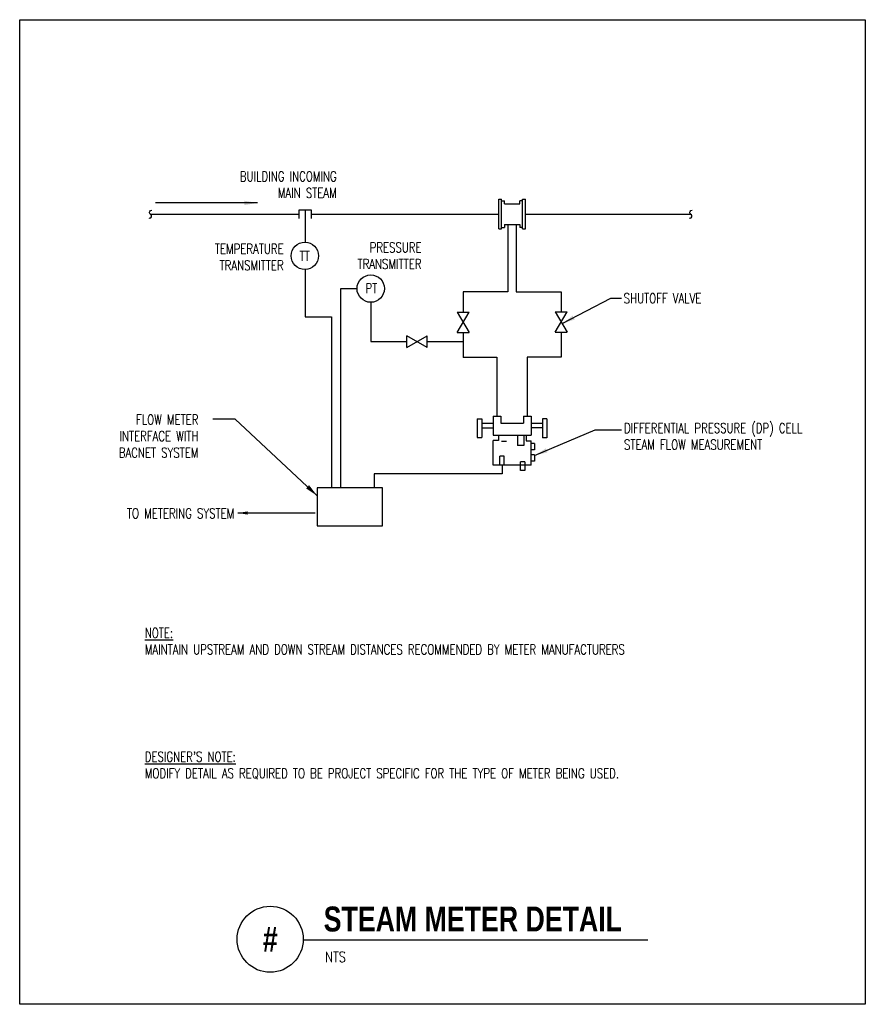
# Model space of a CAD drawing. Header units: inches. Extents: x -0.32 to 7.68, y -0.59 to 8.72.
import ezdxf
from ezdxf.enums import TextEntityAlignment as Align

# ---------------------------------------------------------------- set-up
doc = ezdxf.new("R2010")
doc.units = ezdxf.units.IN
doc.header["$MEASUREMENT"] = 0
doc.layers.add('G-ANNO-NPLT', color=7, linetype='Continuous', plot=False)
doc.layers.add('M-DETL-MEDM', color=4, linetype='Continuous')
doc.layers.add('M-DETL-TEXT', color=2, linetype='Continuous')
doc.styles.add('BOLD', font='bold.shx', dxfattribs={"width": 0.9})
doc.styles.add('Romans', font='romans.shx', dxfattribs={"width": 0.75})
doc.dimstyles.new('VA-Dims', dxfattribs={"dimtxt": 0.09375, "dimasz": 0.09375, "dimexe": 0.09375, "dimexo": 0.03125, "dimgap": 0.02, "dimtad": 1, "dimdec": 5, "dimzin": 0, "dimdsep": 46, "dimlunit": 4, "dimtxsty": 'Romans', "dimblk": 'ARCHTICK', "dimcen": 0.09375, "dimclrd": 256, "dimclre": 256, "dimclrt": 256, "dimadec": 0, "dimazin": 0, "dimtfac": 1, "dimtdec": 5, "dimtofl": 0, "dimtmove": 0, "dimatfit": 3, "dimfxl": 1, "dimfrac": 2, "dimtolj": 1, "dimtzin": 0, "dimlwd": -1, "dimlwe": -1, "dimarcsym": 0})
doc.dimstyles.new('VA-Lead', dxfattribs={"dimtxt": 0.09375, "dimasz": 0.125, "dimexe": 0.125, "dimexo": 0.03125, "dimgap": 0.02, "dimtad": 1, "dimdec": 5, "dimzin": 0, "dimdsep": 46, "dimlunit": 4, "dimtxsty": 'Romans', "dimcen": 0.125, "dimclrd": 256, "dimclre": 256, "dimclrt": 256, "dimadec": 0, "dimazin": 0, "dimtfac": 1, "dimtdec": 5, "dimtofl": 0, "dimtmove": 0, "dimatfit": 3, "dimfxl": 1, "dimfrac": 2, "dimtolj": 1, "dimtzin": 0, "dimlwd": -1, "dimlwe": -1, "dimarcsym": 0})

# ---------------------------------------------------------------- blocks, each defined once
blk = doc.blocks.new('_ArchTick')
at = {"color": 0, "linetype": 'ByBlock', "const_width": 0.15}
blk.add_lwpolyline([(-0.5, -0.5), (0.5, 0.5)], dxfattribs=at)

msp = doc.modelspace()

# ---------------------------------------------------------------- linework, layer by layer
at = {"layer": 'G-ANNO-NPLT', "color": 6}
msp.add_lwpolyline([(-0.322, 8.7218), (7.678, 8.7218), (7.678, -0.5907), (-0.322, -0.5907)], close=True, dxfattribs=at)
at = {"layer": 'M-DETL-MEDM'}
for p, q in [((4.2095, 6.7431), (4.2095, 7.0239)), ((4.2095, 7.0239), (4.2373, 7.0239)), ((4.2373, 6.7431), (4.2373, 7.0239)), ((4.2373, 7.0091), (4.265, 7.0091)), ((4.265, 6.9809), (4.265, 7.0091)), ((4.4082, 6.9809), (4.4082, 7.0091)), ((4.4359, 7.0091), (4.4082, 7.0091)), ((4.4359, 6.7431), (4.4359, 7.0239)), ((4.4359, 7.0239), (4.4637, 7.0239)), ((4.4637, 6.7431), (4.4637, 7.0239)), ((2.3211, 6.842), (2.3211, 6.9249)), ((2.3211, 6.9249), (2.4354, 6.9249)), ((2.3783, 6.9249), (2.3783, 6.6178)), ((2.4354, 6.9249), (2.4354, 6.842)), ((4.265, 6.9809), (4.4082, 6.9809)), ((0.9137, 6.8835), (2.3211, 6.8835)), ((2.4354, 6.8835), (4.2095, 6.8835)), ((4.4637, 6.8835), (6.0253, 6.8835)), ((4.2095, 6.7431), (4.2373, 6.7431)), ((4.2373, 6.7578), (4.265, 6.7578)), ((4.265, 6.786), (4.265, 6.7578)), ((4.265, 6.786), (4.4082, 6.786)), ((4.2969, 6.786), (4.2969, 6.1487)), ((4.3763, 6.786), (4.3763, 6.1487)), ((4.4082, 6.786), (4.4082, 6.7578)), ((4.4359, 6.7578), (4.4082, 6.7578)), ((4.4359, 6.7431), (4.4637, 6.7431)), ((2.3783, 6.3592), (2.3783, 5.9112)), ((2.7155, 4.2936), (2.7155, 6.1784)), ((2.7155, 6.1784), (2.8696, 6.1784)), ((4.2969, 6.1487), (3.8724, 6.1487)), ((3.8724, 6.1487), (3.8724, 5.9558)), ((4.3763, 6.1487), (4.8009, 6.1487)), ((4.8009, 6.1487), (4.8009, 5.9578)), ((2.9989, 6.049), (2.9989, 5.6767)), ((2.3783, 5.9112), (2.627, 5.9112)), ((2.627, 5.9112), (2.627, 4.2936)), ((3.8158, 5.9558), (3.9289, 5.9558)), ((3.8158, 5.7637), (3.9289, 5.9558)), ((3.8158, 5.9558), (3.9289, 5.7637)), ((4.7443, 5.9578), (4.8574, 5.9578)), ((4.7443, 5.7658), (4.8574, 5.9578)), ((4.7443, 5.9578), (4.8574, 5.7658)), ((3.3396, 5.6201), (3.3396, 5.7332)), ((3.5316, 5.6201), (3.3396, 5.7332)), ((3.3396, 5.6201), (3.5316, 5.7332)), ((3.5316, 5.6201), (3.5316, 5.7332)), ((3.8158, 5.7637), (3.9289, 5.7637)), ((3.8724, 5.7637), (3.8724, 5.5275)), ((4.7443, 5.7658), (4.8574, 5.7658)), ((4.8009, 5.7658), (4.8009, 5.5296)), ((2.9989, 5.6767), (3.3396, 5.6767)), ((3.5316, 5.6767), (3.8724, 5.6767)), ((3.8724, 5.5296), (4.1928, 5.5296)), ((4.1928, 5.5296), (4.1928, 4.9721)), ((4.8009, 5.5296), (4.4805, 5.5296)), ((4.4805, 5.5296), (4.4805, 4.9721)), ((4.0069, 4.9478), (4.0069, 4.7701)), ((4.0069, 4.9478), (4.049, 4.9478)), ((4.049, 4.9478), (4.049, 4.7701)), ((4.1563, 4.9721), (4.1563, 4.7924)), ((4.1563, 4.9721), (4.2292, 4.9721)), ((4.2292, 4.9721), (4.2292, 4.9068)), ((4.4441, 4.9721), (4.4441, 4.9068)), ((4.4441, 4.9721), (4.5169, 4.9721)), ((4.5169, 4.9721), (4.5169, 4.7924)), ((4.6242, 4.9457), (4.6242, 4.768)), ((4.6663, 4.9457), (4.6242, 4.9457)), ((4.6663, 4.9457), (4.6663, 4.768)), ((4.049, 4.9046), (4.1563, 4.9046)), ((4.049, 4.8623), (4.1563, 4.8623)), ((4.2292, 4.9068), (4.4441, 4.9068)), ((4.6242, 4.9026), (4.5169, 4.9026)), ((4.6242, 4.8602), (4.5169, 4.8602)), ((4.0069, 4.7701), (4.049, 4.7701)), ((4.1563, 4.7924), (4.5169, 4.7924)), ((4.2075, 4.7944), (4.2075, 4.7405)), ((4.3889, 4.7924), (4.3889, 4.6952)), ((4.4486, 4.7924), (4.4486, 4.6952)), ((4.469, 4.7924), (4.469, 4.7385)), ((4.6663, 4.768), (4.6242, 4.768)), ((4.1566, 4.5081), (4.1566, 4.7405)), ((4.2075, 4.7405), (4.1566, 4.7405)), ((4.2346, 4.7352), (4.2831, 4.7352)), ((4.4486, 4.6952), (4.3889, 4.6952)), ((4.469, 4.7385), (4.5166, 4.7385)), ((4.5166, 4.5081), (4.5166, 4.7385)), ((4.549, 4.7145), (4.5166, 4.7145)), ((4.549, 4.7145), (4.549, 4.6551)), ((4.2197, 4.5102), (4.2197, 4.5925)), ((4.2625, 4.5925), (4.2197, 4.5925)), ((4.2625, 4.5102), (4.2625, 4.5925)), ((4.549, 4.6551), (4.5166, 4.6551)), ((4.549, 4.6062), (4.5166, 4.6062)), ((4.549, 4.6062), (4.549, 4.5469)), ((4.5166, 4.5081), (4.1566, 4.5081)), ((4.2433, 4.5102), (4.2433, 4.4266)), ((4.4148, 4.458), (4.4148, 4.54)), ((4.4576, 4.54), (4.4148, 4.54)), ((4.4576, 4.54), (4.458, 4.458)), ((4.549, 4.5469), (4.5166, 4.5469)), ((4.2433, 4.4266), (3.0327, 4.4266)), ((3.0327, 4.4266), (3.0327, 4.2936)), ((4.458, 4.458), (4.4148, 4.458)), ((2.4935, 4.2936), (2.4935, 3.935)), ((3.1117, 4.2936), (2.4935, 4.2936)), ((3.1117, 3.935), (3.1117, 4.2936)), ((2.4935, 3.935), (3.1117, 3.935))]:
    msp.add_line(p, q, dxfattribs=at)
for points in [[(0.8984, 6.8465, 1.015746), (0.9137, 6.8835), (0.9137, 6.8835, -0.643035), (0.9278, 6.9219)], [(6.01, 6.8465, 1.015746), (6.0253, 6.8835), (6.0253, 6.8835, -0.643035), (6.0395, 6.9219)]]:
    msp.add_lwpolyline(points, format="xyb", dxfattribs=at)
for centre in [(2.3764, 6.4885), (2.9989, 6.1784)]:
    msp.add_circle(centre, 0.1293, dxfattribs=at)
at = {"layer": 'M-DETL-TEXT'}
msp.add_line((2.3603, 0.0199), (5.6207, 0.0199), dxfattribs=at)
msp.add_circle((2.0478, 0.0248), 0.3125, dxfattribs=at)

# ---------------------------------------------------------------- texts
at = {"layer": 'M-DETL-TEXT', "width": 0.8}
for s, height, style, p in [('STEAM METER DETAIL', 0.23622, 'BOLD', (2.554, 0.098)), ('NTS', 0.09843, 'Romans', (2.5679, -0.1918))]:
    msp.add_text(s, height=height, dxfattribs=dict(at, style=style)).set_placement(p)
at = {"layer": 'M-DETL-TEXT', "style": 'BOLD', "width": 0.8}
msp.add_text('#', height=0.2362, dxfattribs=at).set_placement((2.0478, 0.0248), align=Align.MIDDLE)
at = {"layer": 'M-DETL-TEXT', "char_height": 0.09375, "style": 'Romans'}
for s, insert, width, attachment_point in [('BUILDING INCOMING\\PMAIN STEAM', (2.6772, 7.2866), 1.691196, 3), ('PRESSURE\\PTRANSMITTER', (3.4797, 6.6144), 0.726582, 3), ('TEMPERATURE\\PTRANSMITTER', (2.1751, 6.6015), 0.938412, 3), ('\\A1;TT', (2.3259, 6.5341), 6.899747, 1), ('\\A1;PT', (2.9489, 6.228), 6.899747, 1), ('SHUTOFF VALVE', (5.3923, 6.1339), 2.690782, 1), ('FLOW METER\\PINTERFACE WITH BACNET SYSTEM ', (1.3692, 4.9864), 0.938412, 3), ('DIFFERENTIAL PRESSURE (DP) CELL\\PSTEAM FLOW MEASUREMENT', (5.3949, 4.9062), 2.690782, 1), ('TO METERING SYSTEM', (1.7082, 4.0988), 1.233337, 3), ('\\A1;{\\LNOTE:\\P}MAINTAIN UPSTREAM AND DOWN STREAM DISTANCES RECOMMENDED BY METER MANUFACTURERS', (0.8611, 2.9685), 5.307321, 1), ("\\A1;{\\L\\C1;DESIGNER'S NOTE:\\P\\lMODIFY DETAIL AS REQUIRED TO BE PROJECT SPECIFIC FOR THE TYPE OF METER BEING USED.}", (0.8611, 1.7973), 6.899747, 1)]:
    msp.add_mtext(s, dxfattribs=dict(at, insert=insert, width=width, attachment_point=attachment_point))

# ---------------------------------------------------------------- leaders
at = {"layer": 'M-DETL-MEDM'}
msp.add_leader([(1.7423, 4.0562), (2.4732, 4.0562)], dimstyle='VA-Dims', dxfattribs=at)
at = {"layer": 'M-DETL-TEXT'}
for points in [[(1.9289, 6.9888), (0.9619, 6.9888)], [(4.8096, 5.8469), (5.2715, 6.0894), (5.3713, 6.0894)], [(2.4931, 4.2186), (1.7172, 4.9435), (1.5044, 4.9435)], [(4.5489, 4.5998), (5.1218, 4.8423), (5.3713, 4.8423)]]:
    msp.add_leader(points, dimstyle='VA-Lead', override={"dimtad": 0}, dxfattribs=at)

doc.saveas('drawing.dxf')
